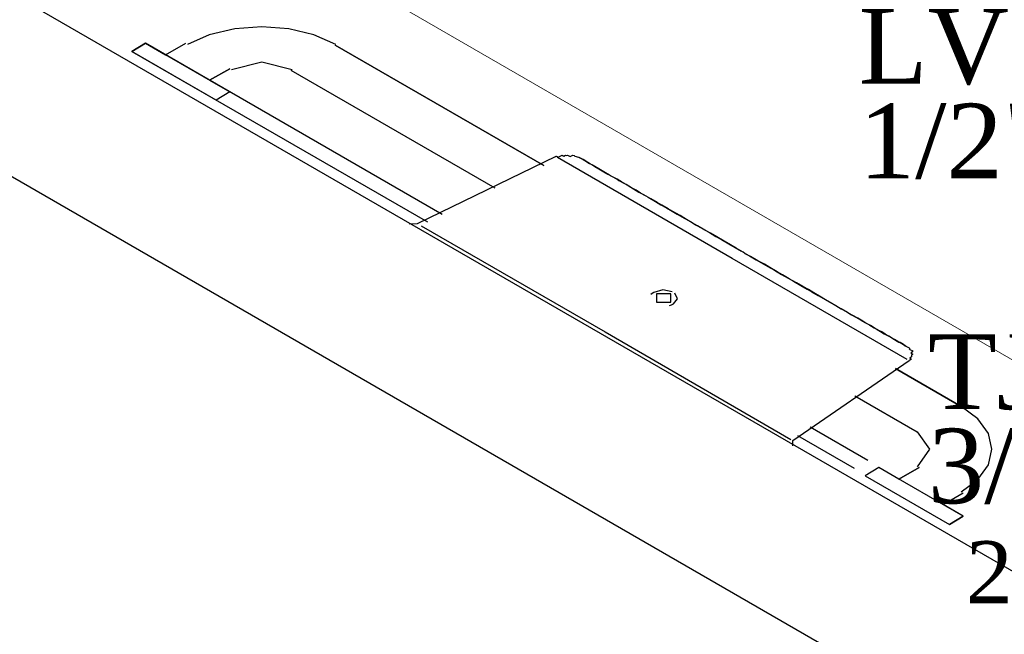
# Model space of a CAD drawing. Header units: millimetres. Extents: x 335 to 91625, y -1 to 84.
# Tile 17 of 38: x 440.44 to 443.24, y 7.18 to 8.92. Entities that reach past the tile are written whole.
import ezdxf

# ---------------------------------------------------------------- set-up
doc = ezdxf.new("R2010")
doc.units = ezdxf.units.MM
doc.header["$MEASUREMENT"] = 0
doc.layers.add('AF-Textos conexão', color=7, linetype='Continuous', lineweight=20)
doc.layers.add('AF-Tubos', color=5, linetype='Continuous', lineweight=20)
doc.styles.add('TimesNewRoman', font='times.ttf')

msp = doc.modelspace()

# ---------------------------------------------------------------- linework, layer by layer
at = {"color": 7}
for p, q in [((449.2263, 3.9085), (439.7483, 9.3805)), ((439.2993, 9.1205), (448.7763, 3.6485)), ((440.7593, 8.8295), (440.7983, 8.8525)), ((440.7983, 8.8525), (440.7593, 8.8295)), ((440.9983, 8.6915), (440.7593, 8.8295)), ((440.7593, 8.8295), (441.5983, 8.3455)), ((440.9983, 8.6915), (440.7593, 8.8295)), ((440.7983, 8.8525), (440.8553, 8.8195)), ((441.6403, 8.3665), (440.7983, 8.8525)), ((440.7983, 8.8525), (441.0373, 8.7145)), ((440.8553, 8.8195), (440.9123, 8.8525)), ((440.8553, 8.8195), (440.9123, 8.8525)), ((441.3363, 8.8475), (441.9283, 8.5055)), ((441.9283, 8.5055), (441.3363, 8.8475)), ((441.0373, 8.7805), (440.9803, 8.7475)), ((440.9803, 8.7475), (441.0373, 8.7805)), ((441.7903, 8.4415), (441.2113, 8.7755)), ((441.7903, 8.4415), (441.2113, 8.7755)), ((440.9803, 8.7475), (441.0373, 8.7145)), ((441.0373, 8.7145), (440.9983, 8.6915)), ((441.0373, 8.7145), (440.9983, 8.6915)), ((441.9623, 8.5315), (441.5693, 8.3405)), ((442.4633, 8.2415), (441.9673, 8.5285)), ((441.5693, 8.3405), (441.5463, 8.3395)), ((441.5803, 8.3345), (442.1023, 8.0335)), ((442.9593, 7.9555), (442.4633, 8.2415)), ((442.1023, 8.0335), (442.6293, 7.7285)), ((442.6353, 7.7255), (442.9653, 7.9525)), ((442.9263, 7.9295), (443.1133, 7.8215)), ((443.1133, 7.8215), (442.9263, 7.9295)), ((442.9883, 7.7495), (442.8113, 7.8515)), ((442.9883, 7.7495), (442.8113, 7.8515)), ((442.8483, 7.6685), (442.6843, 7.7635)), ((442.6353, 7.7105), (442.6353, 7.7255)), ((442.6483, 7.7395), (442.8093, 7.6465)), ((442.8793, 7.6485), (442.8403, 7.6255)), ((442.8793, 7.6485), (442.8403, 7.6255)), ((442.9363, 7.6155), (442.8793, 7.6485)), ((443.1183, 7.5105), (442.8793, 7.6485)), ((442.9933, 7.6485), (442.9363, 7.6155)), ((442.9363, 7.6155), (442.9933, 7.6485)), ((442.8403, 7.6255), (443.0793, 7.4875)), ((442.8403, 7.6255), (443.0793, 7.4875)), ((443.0613, 7.5435), (443.1183, 7.5765)), ((443.0613, 7.5435), (443.1183, 7.5765)), ((443.1183, 7.5105), (443.0613, 7.5435)), ((443.0793, 7.4875), (443.1183, 7.5105)), ((443.1183, 7.5105), (443.0793, 7.4875))]:
    msp.add_line(p, q, dxfattribs=at)
for points in [[(441.3383, 8.8495), (441.2763, 8.8765), (441.2053, 8.8935), (441.1283, 8.8995), (441.0513, 8.8935), (440.9793, 8.8765), (440.9173, 8.8495)], [(441.3383, 8.8495), (441.2763, 8.8765), (441.2053, 8.8935), (441.1283, 8.8995), (441.0513, 8.8935), (440.9793, 8.8765), (440.9173, 8.8495)], [(441.2143, 8.7775), (441.1283, 8.7985), (441.0423, 8.7775)], [(441.2143, 8.7775), (441.1283, 8.7985), (441.0423, 8.7775)], [(441.9623, 8.5315), (441.9623, 8.5315), (441.9643, 8.5325), (441.9643, 8.5325), (441.9693, 8.5295), (441.9693, 8.5295), (441.9753, 8.5325), (441.9753, 8.5325), (441.9753, 8.5325), (441.9803, 8.5355), (441.9803, 8.5355), (441.9853, 8.5325), (441.9853, 8.5325), (441.9903, 8.5355), (441.9903, 8.5355), (441.9903, 8.5355), (441.9933, 8.5345), (441.9953, 8.5355), (441.9953, 8.5355), (441.9953, 8.5355), (442.0033, 8.5315), (442.0033, 8.5315), (442.0113, 8.5355), (442.0143, 8.5345), (442.0143, 8.5345), (442.0143, 8.5345), (442.0143, 8.5345), (442.0163, 8.5325), (442.0163, 8.5325), (442.0163, 8.5325), (442.0273, 8.5295), (442.0273, 8.5295), (442.0273, 8.5295), (442.0293, 8.5285), (442.0293, 8.5285), (442.0293, 8.5285)], [(442.4943, 8.2595), (442.4743, 8.2715), (442.4583, 8.2805), (442.4403, 8.2915), (442.4193, 8.3035), (442.4013, 8.3135), (442.3853, 8.3225), (442.3643, 8.3345), (442.3493, 8.3435), (442.3333, 8.3525), (442.3153, 8.3635), (442.2943, 8.3755), (442.2813, 8.3825), (442.2633, 8.3935), (442.2503, 8.4005), (442.2323, 8.4115), (442.2193, 8.4185), (442.2033, 8.4275), (442.1903, 8.4355), (442.1773, 8.4425), (442.1623, 8.4515), (442.1493, 8.4595), (442.1363, 8.4665), (442.1253, 8.4725), (442.1153, 8.4785), (442.0993, 8.4875), (442.0943, 8.4905), (442.0843, 8.4965), (442.0733, 8.5025), (442.0683, 8.5055), (442.0583, 8.5115), (442.0553, 8.5135), (442.0533, 8.5145), (442.0453, 8.5195), (442.0453, 8.5195), (442.0403, 8.5225), (442.0343, 8.5255), (442.0343, 8.5255), (442.0293, 8.5285), (442.0293, 8.5285), (442.0293, 8.5285)], [(442.0293, 8.5285), (442.0293, 8.5285), (442.0343, 8.5255), (442.0343, 8.5255), (442.0403, 8.5225), (442.0403, 8.5225), (442.0453, 8.5195), (442.0453, 8.5195), (442.0533, 8.5145), (442.0583, 8.5115), (442.0663, 8.5075), (442.0733, 8.5025), (442.0843, 8.4965), (442.0943, 8.4905), (442.0993, 8.4875), (442.1103, 8.4815), (442.1203, 8.4755), (442.1363, 8.4665), (442.1413, 8.4635), (442.1573, 8.4545), (442.1703, 8.4475), (442.1833, 8.4395), (442.1983, 8.4305), (442.2113, 8.4235), (442.2243, 8.4155), (442.2453, 8.4035), (442.2603, 8.3945), (442.2763, 8.3855), (442.2923, 8.3765), (442.3073, 8.3675), (442.3283, 8.3555), (442.3443, 8.3465), (442.3593, 8.3375), (442.3773, 8.3275), (442.3983, 8.3155), (442.4163, 8.3045), (442.4323, 8.2955), (442.4533, 8.2835), (442.4713, 8.2735), (442.4893, 8.2625)], [(442.9573, 7.9925), (442.9573, 7.9925), (442.9573, 7.9925), (442.9543, 7.9945), (442.9543, 7.9945), (442.9493, 7.9975), (442.9443, 8.0005), (442.9393, 8.0035), (442.9363, 8.0045), (442.9283, 8.0095), (442.9233, 8.0125), (442.9153, 8.0165), (442.9073, 8.0215), (442.8973, 8.0275), (442.8873, 8.0335), (442.8813, 8.0365), (442.8663, 8.0455), (442.8553, 8.0515), (442.8423, 8.0585), (442.8293, 8.0665), (442.8193, 8.0725), (442.8033, 8.0815), (442.7903, 8.0885), (442.7723, 8.0995), (442.7593, 8.1065), (442.7463, 8.1145), (442.7283, 8.1245), (442.7153, 8.1325), (442.6943, 8.1445), (442.6793, 8.1535), (442.6633, 8.1625), (442.6453, 8.1725), (442.6243, 8.1845), (442.6063, 8.1955), (442.5903, 8.2045), (442.5703, 8.2165), (442.5543, 8.2255), (442.5363, 8.2355), (442.5153, 8.2475), (442.4993, 8.2565), (442.4943, 8.2595)], [(442.4993, 8.2565), (442.5123, 8.2495), (442.5313, 8.2385), (442.5513, 8.2265), (442.5643, 8.2195), (442.5833, 8.2085), (442.6033, 8.1965), (442.6223, 8.1865), (442.6373, 8.1775), (442.6583, 8.1655), (442.6763, 8.1545), (442.6893, 8.1475), (442.7073, 8.1365), (442.7203, 8.1295), (442.7413, 8.1175), (442.7573, 8.1085), (442.7723, 8.0995), (442.7883, 8.0905), (442.8013, 8.0825), (442.8143, 8.0755), (442.8293, 8.0665), (442.8403, 8.0605), (442.8533, 8.0525), (442.8663, 8.0455), (442.8743, 8.0405), (442.8843, 8.0345), (442.8943, 8.0285), (442.9023, 8.0245), (442.9133, 8.0185), (442.9233, 8.0125), (442.9263, 8.0105), (442.9363, 8.0045), (442.9393, 8.0035), (442.9443, 8.0005), (442.9493, 7.9975), (442.9543, 7.9945), (442.9543, 7.9945), (442.9573, 7.9925), (442.9573, 7.9925), (442.9573, 7.9925), (442.9573, 7.9925)], [(442.2403, 8.1455), (442.2363, 8.1425), (442.2323, 8.1395)], [(442.2923, 8.1475), (442.2663, 8.1525), (442.2403, 8.1455)], [(442.2483, 8.1415), (442.2483, 8.1175), (442.2893, 8.1175)], [(442.2893, 8.1175), (442.2893, 8.1415), (442.2483, 8.1415)], [(442.2963, 8.1135), (442.3083, 8.1275), (442.3003, 8.1435)], [(442.2853, 8.1085), (442.2913, 8.1105), (442.2963, 8.1135)], [(442.9573, 7.9925), (442.9573, 7.9925), (442.9653, 7.9885), (442.9653, 7.9885), (442.9653, 7.9885), (442.9673, 7.9865), (442.9653, 7.9855), (442.9653, 7.9855), (442.9673, 7.9835), (442.9673, 7.9835), (442.9673, 7.9835), (442.9753, 7.9795), (442.9753, 7.9795), (442.9753, 7.9795), (442.9703, 7.9735), (442.9703, 7.9735), (442.9703, 7.9735), (442.9703, 7.9735), (442.9753, 7.9705), (442.9723, 7.9685), (442.9723, 7.9685), (442.9723, 7.9685), (442.9723, 7.9685), (442.9723, 7.9625), (442.9723, 7.9625), (442.9723, 7.9625), (442.9723, 7.9625), (442.9673, 7.9595), (442.9723, 7.9565), (442.9723, 7.9565), (442.9673, 7.9535), (442.9673, 7.9535), (442.9673, 7.9535), (442.9673, 7.9535), (442.9653, 7.9525), (442.9653, 7.9525)], [(443.1133, 7.5795), (443.1603, 7.6145), (443.1903, 7.6565), (443.2003, 7.7005), (443.1903, 7.7455), (443.1603, 7.7865), (443.1133, 7.8215)], [(443.1133, 7.5795), (443.1603, 7.6145), (443.1903, 7.6565), (443.2003, 7.7005), (443.1903, 7.7455), (443.1603, 7.7865), (443.1133, 7.8215)], [(442.9893, 7.6505), (443.0243, 7.7005), (442.9893, 7.7505)], [(442.9893, 7.6505), (443.0243, 7.7005), (442.9893, 7.7505)]]:
    msp.add_lwpolyline(points, dxfattribs=at)
at = {"layer": 'AF-Tubos'}
msp.add_line((439.5752, 10.0807), (443.6694, 7.7169), dxfattribs=at)

# ---------------------------------------------------------------- texts
at = {"insert": (443.1263, 7.2608), "char_height": 0.1765, "width": 0.8472, "attachment_point": 7, "line_spacing_factor": 0.798, "style": 'TimesNewRoman'}
msp.add_mtext('20cm', dxfattribs=at)
at = {"layer": 'AF-Textos conexão', "char_height": 0.2118, "attachment_point": 7, "line_spacing_factor": 0.798, "style": 'TimesNewRoman'}
for s, insert, width in [('LV', (442.8223, 8.7334), 0.50832), ('1/2"', (442.8223, 8.4664), 1.01664), ('TJ', (443.0183, 7.8114), 0.50832), ('3/4"', (443.0183, 7.5444), 1.01664)]:
    msp.add_mtext(s, dxfattribs=dict(at, insert=insert, width=width))

doc.saveas('drawing.dxf')
